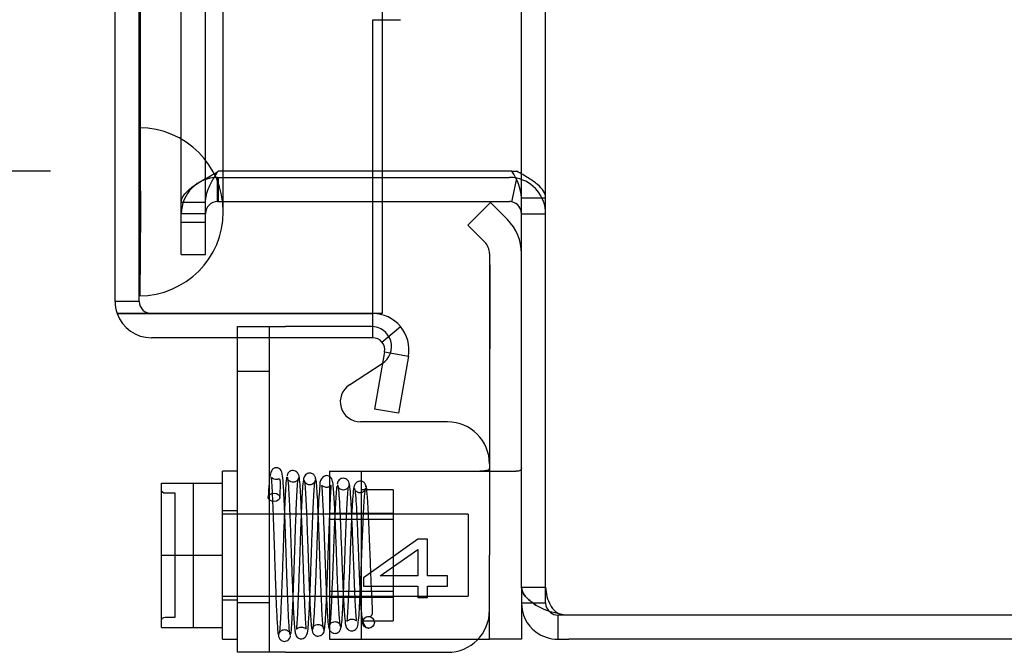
# Model space of a CAD drawing. Header units: inches. Extents: x 1 to 240, y -1 to 159.
# Tile 36 of 65: x 116.92 to 119.85, y 64.39 to 66.27. Entities that reach past the tile are written whole.
import ezdxf
from ezdxf.enums import TextEntityAlignment as Align
from ezdxf.lldxf.tags import DXFTag

# ---------------------------------------------------------------- set-up
doc = ezdxf.new("R2010")
doc.units = ezdxf.units.IN
doc.header["$MEASUREMENT"] = 0
for name, color, linetype in [('COM42667', 7, 'Continuous'), ('COM42780', 7, 'Continuous'), ('COM48603', 7, 'Continuous'), ('COM70220', 7, 'Continuous'), ('COM70726-4', 7, 'Continuous'), ('Default', 7, 'Continuous'), ('SCC19011', 7, 'Continuous'), ('SPR20265', 7, 'Continuous'), ('WAF25035', 7, 'Continuous')]:
    doc.layers.add(name, color=color, linetype=linetype)
doc.styles.add('SEACAD_Times_New_Roman', font='times.ttf')
tags = doc.linetypes.add('HIDDEN2', pattern=[0.1875, 0.125, -0.0625]).pattern_tags.tags
tags[6:7] = [DXFTag(74, 4), DXFTag(75, 0), DXFTag(340, '0'), DXFTag(46, 0.0), DXFTag(50, 0.0), DXFTag(44, 0.0), DXFTag(45, 0.0)]
tags[4:5] = [DXFTag(74, 4), DXFTag(75, 0), DXFTag(340, '0'), DXFTag(46, 0.0), DXFTag(50, 0.0), DXFTag(44, 0.0), DXFTag(45, 0.0)]
doc.dimstyles.new('HAMMOND_(STH_-_240x160)', dxfattribs={"dimtxt": 1, "dimasz": 1.25, "dimexe": 0.5, "dimexo": 0.5, "dimgap": 0.25, "dimtad": 0, "dimtih": 1, "dimtoh": 1, "dimlfac": 0.125, "dimzin": 0, "dimdsep": 46, "dimtxsty": 'SEACAD_Times_New_Roman', "dimblk1": '_SE_FILLED', "dimblk2": '_SE_FILLED', "dimsah": 1, "dimcen": 0.5, "dimadec": 0, "dimazin": 0, "dimtfac": 0.8, "dimtofl": 0, "dimtmove": 0, "dimatfit": 3, "dimfxl": 1, "dimtolj": 1, "dimtzin": 0, "dimarcsym": 0})

# ---------------------------------------------------------------- blocks, each defined once
blk = doc.blocks.new('SE9')
at = {"layer": 'COM42667', "color": 7, "linetype": 'HIDDEN2'}
for p, q in [((117.5684, 65.3256), (117.5684, 65.3591)), ((117.5684, 65.3591), (117.7114, 65.3591)), ((117.6634, 64.3891), (117.6634, 65.3591)), ((117.9669, 65.3591), (117.7114, 65.3591)), ((117.6634, 65.2251), (117.5684, 65.2251)), ((118.1058, 64.7258), (117.9439, 64.6107)), ((118.1341, 64.7258), (118.1058, 64.7258)), ((118.1341, 64.6166), (118.1341, 64.7258)), ((117.9932, 64.6166), (118.1058, 64.6956)), ((118.1058, 64.6956), (118.1058, 64.6166)), ((117.9439, 64.6107), (117.9439, 64.5859)), ((118.1058, 64.6166), (117.9932, 64.6166)), ((118.1939, 64.6166), (118.1341, 64.6166)), ((118.1939, 64.5859), (118.1939, 64.6166)), ((117.9439, 64.5859), (118.1058, 64.5859)), ((118.1058, 64.5859), (118.1058, 64.5523)), ((118.1341, 64.5523), (118.1341, 64.5859)), ((118.1341, 64.5859), (118.1939, 64.5859)), ((118.1058, 64.5523), (118.1341, 64.5523)), ((117.5684, 64.5376), (117.6634, 64.5376))]:
    blk.add_line(p, q, dxfattribs=at)
at = {"layer": 'COM42667', "color": 7, "linetype": 'Continuous'}
for p, q in [((117.5684, 64.3891), (117.5684, 65.3256)), ((117.9019, 65.1857), (117.9995, 65.2487)), ((118.1939, 65.0753), (117.9344, 65.0753)), ((117.7114, 64.3891), (117.5684, 64.3891)), ((117.7114, 64.3891), (118.1939, 64.3891))]:
    blk.add_line(p, q, dxfattribs=at)
at = {"layer": 'COM42667', "color": 7, "linetype": 'HIDDEN2'}
blk.add_arc((117.9669, 65.2991), 0.06, 302.8455, 90, dxfattribs=at)
at = {"layer": 'COM42667', "color": 7, "linetype": 'Continuous'}
for centre, radius, start, end in [((117.9344, 65.1353), 0.06, 122.8455, 270), ((118.1939, 64.9503), 0.125, 0, 90), ((118.1939, 64.5141), 0.125, 270, 0)]:
    blk.add_arc(centre, radius, start, end, dxfattribs=at)
at = {"layer": 'COM42780', "color": 7, "linetype": 'Continuous'}
for p, q in [((118.3217, 65.7279), (118.2545, 65.6607)), ((118.3217, 65.7279), (118.3721, 65.6775)), ((118.2545, 65.6607), (118.3049, 65.6103)), ((118.3189, 65.5764), (118.3189, 64.6781)), ((118.3189, 64.4281), (118.3189, 64.6781)), ((118.4139, 64.5361), (118.4139, 64.4281)), ((118.2846, 64.4281), (118.3189, 64.4281)), ((118.4139, 64.4281), (118.3189, 64.4281))]:
    blk.add_line(p, q, dxfattribs=at)
at = {"layer": 'COM42780', "color": 7, "linetype": 'HIDDEN2'}
for p, q in [((118.3199, 65.5429), (118.3189, 65.5429)), ((118.3199, 65.5429), (118.3199, 65.483)), ((118.3199, 65.483), (118.3189, 65.483)), ((118.3199, 65.483), (118.3199, 65.4547)), ((118.3199, 65.4547), (118.3189, 65.4547)), ((118.3199, 65.4547), (118.3199, 65.2929)), ((118.3199, 65.3421), (118.3189, 65.3421)), ((118.3199, 65.2929), (118.3189, 65.2929)), ((117.8419, 64.9281), (117.8419, 64.4281)), ((117.8419, 64.9281), (117.9283, 64.9281)), ((117.9283, 64.9281), (117.9824, 64.9284)), ((117.9283, 64.9281), (118.3985, 64.9281)), ((117.9369, 64.9281), (117.9369, 64.4281)), ((118.0319, 64.8731), (117.9369, 64.8731)), ((118.0319, 64.8731), (118.0319, 64.4831)), ((117.8419, 64.8031), (118.0319, 64.8031)), ((118.0319, 64.7846), (117.8419, 64.7846)), ((117.8419, 64.5716), (118.0319, 64.5716)), ((117.8419, 64.5531), (118.0319, 64.5531)), ((117.9369, 64.4831), (118.0319, 64.4831)), ((117.8419, 64.4281), (117.9824, 64.4281)), ((117.9824, 64.4281), (118.2718, 64.4281)), ((118.2718, 64.4281), (118.2846, 64.4281))]:
    blk.add_line(p, q, dxfattribs=at)
at = {"layer": 'COM42780', "color": 7, "linetype": 'Continuous'}
for radius in [0.143, 0.048]:
    blk.add_arc((118.2709, 65.5764), radius, 0, 45, dxfattribs=at)
at = {"layer": 'COM42780', "color": 7, "linetype": 'HIDDEN2'}
blk.add_ellipse((117.3137, 65.1781), major_axis=(14.3225, 0), ratio=0.017455, start_param=-1.524085, end_param=-1.503851, dxfattribs=at)
for points, knots in [([(118.2718, 64.9286), (118.2781, 64.9287), (118.2843, 64.9287), (118.2958, 64.9292), (118.301, 64.9295), (118.3097, 64.9306), (118.3132, 64.9314), (118.3177, 64.9336), (118.3189, 64.935), (118.3189, 64.9366)], [0, 0, 0, 0, 0.25, 0.25, 0.5, 0.5, 0.75, 0.75, 1, 1, 1, 1]), ([(118.4139, 64.9366), (118.4139, 64.9337), (118.4127, 64.9315), (118.4075, 64.9287), (118.4036, 64.9281), (118.3985, 64.9281)], [0, 0, 0, 0, 0.5, 0.5, 1, 1, 1, 1])]:
    blk.add_open_spline(points, degree=3, knots=knots, dxfattribs=at)
at = {"layer": 'COM48603', "color": 7, "linetype": 'HIDDEN2'}
for p, q in [((117.9989, 99.035), (117.9989, 65.8212)), ((117.2759, 65.4336), (117.2759, 65.8331)), ((117.9989, 65.8031), (117.9989, 65.7311)), ((117.2759, 65.4336), (117.2039, 65.4336))]:
    blk.add_line(p, q, dxfattribs=at)
at = {"layer": 'COM48603', "color": 7, "linetype": 'Continuous'}
for p, q in [((117.2039, 65.4336), (117.2039, 87.2264)), ((117.9709, 65.3977), (117.9709, 66.2727)), ((117.9709, 66.2727), (117.9985, 66.2727)), ((117.9985, 66.2727), (118.0537, 66.2727)), ((117.9989, 65.8212), (117.9989, 65.8031)), ((117.9989, 65.7311), (117.9989, 65.3977)), ((117.3119, 65.3977), (117.2101, 65.3977)), ((117.2101, 65.3976), (117.3119, 65.3976)), ((117.3119, 65.3977), (117.9709, 65.3977)), ((117.9709, 65.3976), (117.3119, 65.3976)), ((117.9989, 65.3977), (117.9709, 65.3977)), ((117.9709, 65.3256), (117.9709, 65.3976)), ((117.9985, 65.3127), (118.0537, 65.359)), ((117.9709, 65.3256), (117.3119, 65.3256)), ((118.0064, 65.2833), (117.9764, 65.1133)), ((118.0064, 65.2833), (118.0773, 65.2708)), ((118.0773, 65.2708), (118.0473, 65.1008)), ((118.0473, 65.1008), (117.9764, 65.1133))]:
    blk.add_line(p, q, dxfattribs=at)
for centre, radius, start, end in [((117.3119, 65.4336), 0.108, 180, 199.4712), ((117.3119, 65.4336), 0.108, 199.4712, 270), ((117.9709, 65.2896), 0.108, 40, 90), ((117.9709, 65.2896), 0.108, 350.0001, 39.9999), ((117.9709, 65.2896), 0.036, 40, 90), ((117.9709, 65.2896), 0.036, 350, 40)]:
    blk.add_arc(centre, radius, start, end, dxfattribs=at)
at = {"layer": 'COM48603', "color": 7, "linetype": 'HIDDEN2'}
blk.add_arc((117.3119, 65.4336), 0.036, 180, 270, dxfattribs=at)
at = {"layer": 'COM48603', "color": 7, "linetype": 'Continuous'}
blk.add_ellipse((117.3119, 65.4336), major_axis=(0.108, 0), ratio=0.997813, start_param=3.141593, end_param=3.48143, dxfattribs=at)
at = {"layer": 'COM48603', "color": 7, "linetype": 'HIDDEN2'}
blk.add_ellipse((117.3119, 65.4336), major_axis=(0.036, 0), ratio=0.997813, start_param=3.141593, end_param=4.712389, dxfattribs=at)
at = {"layer": 'COM70220', "color": 7, "linetype": 'HIDDEN2'}
for p, q in [((117.2759, 65.9506), (117.2759, 98.9056)), ((117.2769, 65.9506), (117.2769, 98.9056)), ((117.2779, 65.9506), (117.2779, 98.9056)), ((117.2799, 65.9506), (117.2799, 98.9056)), ((117.5259, 65.9506), (117.5259, 98.9056)), ((117.2759, 65.8331), (117.2759, 65.9506)), ((117.2769, 65.4516), (117.2769, 65.9506)), ((117.2769, 65.9496), (117.2779, 65.9496)), ((117.2779, 65.4516), (117.2779, 65.9506)), ((117.2779, 65.9496), (117.2799, 65.7006)), ((117.2799, 65.7006), (117.2799, 65.9506)), ((117.5259, 65.7006), (117.5259, 65.9506)), ((117.2799, 65.7006), (117.2779, 65.4516)), ((117.2779, 65.4516), (117.2769, 65.4516))]:
    blk.add_line(p, q, dxfattribs=at)
for start, end in [(0, 90), (270, 360)]:
    blk.add_arc((117.2759, 65.7006), 0.25, start, end, dxfattribs=at)
at = {"layer": 'COM70726-4', "color": 7, "linetype": 'HIDDEN2'}
for p, q in [((118.4859, 64.5831), (118.4859, 100.2731)), ((117.4009, 65.7148), (117.4009, 99.1413)), ((117.4729, 65.7148), (117.4729, 99.1413)), ((117.5109, 65.8212), (117.5089, 65.8192)), ((117.5089, 65.8031), (117.5109, 65.8031)), ((117.5089, 65.7311), (117.5089, 65.8031)), ((117.9709, 65.8212), (117.5109, 65.8212)), ((117.5109, 65.8031), (117.5109, 65.7311)), ((117.5109, 65.8031), (117.9709, 65.8031)), ((118.3853, 65.8212), (118.4001, 65.8212)), ((118.3989, 65.7951), (118.4001, 65.8008)), ((118.4139, 65.7421), (118.4859, 65.7421)), ((117.4729, 65.7282), (117.4009, 65.7282)), ((117.4009, 65.6698), (117.4009, 65.7148)), ((117.4729, 65.6698), (117.4729, 65.7148)), ((117.5089, 65.7311), (117.5109, 65.7311)), ((117.5109, 65.7311), (117.9709, 65.7311)), ((117.4729, 65.6951), (117.4009, 65.6951)), ((118.4139, 65.6951), (118.4859, 65.6951)), ((117.4009, 65.6499), (117.4009, 65.6698)), ((117.4009, 65.6698), (117.4729, 65.6698)), ((117.4729, 65.6499), (117.4729, 65.6698)), ((117.4009, 65.5731), (117.4009, 65.6499)), ((117.4729, 65.5731), (117.4729, 65.6499)), ((117.4009, 65.5731), (117.4729, 65.5731)), ((118.4139, 64.5831), (118.4859, 64.5831)), ((118.4859, 64.5361), (118.4859, 64.5831)), ((118.4481, 64.5361), (118.4859, 64.5361))]:
    blk.add_line(p, q, dxfattribs=at)
at = {"layer": 'COM70726-4', "color": 7, "linetype": 'Continuous'}
for p, q in [((118.4139, 64.5831), (118.4139, 66.9191)), ((118.3779, 65.8212), (117.9709, 65.8212)), ((117.9709, 65.8031), (118.3779, 65.8031)), ((118.3853, 65.8212), (118.3779, 65.8212)), ((118.3853, 65.7303), (118.3989, 65.7951)), ((117.9709, 65.7311), (118.3779, 65.7311)), ((118.4139, 64.5831), (118.4139, 64.5361)), ((118.4139, 64.5361), (118.4481, 64.5361)), ((118.5219, 64.5001), (118.5219, 64.4281)), ((118.5552, 64.5001), (118.5219, 64.5001)), ((118.5552, 64.5002), (128.3059, 64.5002)), ((128.3059, 64.5001), (118.5552, 64.5001)), ((118.5219, 64.4281), (118.5552, 64.4281)), ((128.3059, 64.4281), (118.5552, 64.4281))]:
    blk.add_line(p, q, dxfattribs=at)
at = {"layer": 'COM70726-4', "color": 7, "linetype": 'HIDDEN2'}
for centre, radius, start, end in [((117.5089, 65.6951), 0.108, 90, 180), ((118.3779, 65.6951), 0.108, 0, 78.1804), ((117.5089, 65.6951), 0.036, 90, 180), ((118.6052, 64.5863), 0.1193, 181.5142, 208.4277), ((118.5219, 64.5361), 0.036, 180, 233.0094), ((118.5492, 64.5527), 0.0541, 205.3564, 239.7725)]:
    blk.add_arc(centre, radius, start, end, dxfattribs=at)
at = {"layer": 'COM70726-4', "color": 7, "linetype": 'Continuous'}
for centre, radius, start, end in [((118.3779, 65.6951), 0.108, 78.1804, 90), ((118.2632, 65.7323), 0.1511, 3.7357, 36.0605), ((118.3779, 65.6951), 0.036, 78.1804, 90), ((118.3779, 65.6951), 0.036, 0, 78.1804), ((118.5219, 64.5361), 0.108, 180, 233.0094), ((118.5489, 64.6816), 0.1777, 238.8374, 261.2659), ((118.5219, 64.5361), 0.036, 233.0094, 270), ((118.5552, 64.6002), 0.1, 250.5543, 270), ((118.5219, 64.5361), 0.108, 233.0094, 270)]:
    blk.add_arc(centre, radius, start, end, dxfattribs=at)
at = {"layer": 'COM70726-4', "color": 7, "linetype": 'HIDDEN2'}
for points, knots in [([(117.4009, 65.7282), (117.4009, 65.7358), (117.4037, 65.7434), (117.4146, 65.7585), (117.4226, 65.7661), (117.4426, 65.7813), (117.4545, 65.7889), (117.4807, 65.8041), (117.4948, 65.8117), (117.5089, 65.8192)], [0, 0, 0, 0, 0.25, 0.25, 0.5, 0.5, 0.75, 0.75, 1, 1, 1, 1]), ([(117.4729, 65.7282), (117.4729, 65.7434), (117.4768, 65.7585), (117.4901, 65.7889), (117.4995, 65.8041), (117.5089, 65.8192)], [0, 0, 0, 0, 0.5, 0.5, 1, 1, 1, 1]), ([(118.4859, 65.7421), (118.4859, 65.7487), (118.4838, 65.7553), (118.4756, 65.7685), (118.4695, 65.7751), (118.454, 65.7882), (118.4446, 65.7948), (118.4237, 65.808), (118.4121, 65.8146), (118.4001, 65.8212)], [0, 0, 0, 0, 0.25, 0.25, 0.5, 0.5, 0.75, 0.75, 1, 1, 1, 1]), ([(118.4139, 64.5831), (118.4139, 64.5742), (118.4179, 64.5652), (118.4327, 64.5474), (118.4436, 64.5384), (118.457, 64.5295)], [0, 0, 0, 0, 0.5, 0.5, 1, 1, 1, 1])]:
    blk.add_open_spline(points, degree=3, knots=knots, dxfattribs=at)
at = {"layer": 'COM70726-4', "color": 7, "linetype": 'Continuous'}
blk.add_open_spline([(118.457, 64.5295), (118.4436, 64.5384), (118.4327, 64.5474), (118.4179, 64.5652), (118.4139, 64.5742), (118.4139, 64.5831)], degree=3, knots=[0, 0, 0, 0, 0.5, 0.5, 1, 1, 1, 1], dxfattribs=at)
at = {"layer": 'SCC19011', "color": 7, "linetype": 'Continuous'}
for p, q in [((117.3424, 64.8931), (117.5234, 64.8931)), ((117.3424, 64.6781), (117.3424, 64.8931)), ((117.3424, 64.6781), (117.5234, 64.6781)), ((117.3424, 64.4631), (117.3424, 64.6781)), ((117.3424, 64.4631), (117.5234, 64.4631))]:
    blk.add_line(p, q, dxfattribs=at)
at = {"layer": 'SCC19011', "color": 7, "linetype": 'HIDDEN2'}
for p, q in [((117.4374, 64.4631), (117.4374, 64.8931)), ((117.3824, 64.8625), (117.3524, 64.8625)), ((117.3824, 64.4937), (117.3824, 64.8625)), ((118.2554, 64.8001), (117.5234, 64.8001)), ((118.2554, 64.8001), (118.2554, 64.5561)), ((117.5234, 64.5561), (118.2554, 64.5561)), ((117.3524, 64.4937), (117.3824, 64.4937))]:
    blk.add_line(p, q, dxfattribs=at)
for points in [[(117.3524, 64.8625), (117.3498, 64.8625), (117.3472, 64.8636), (117.3435, 64.8674), (117.3424, 64.87), (117.3424, 64.8726)], [(117.3424, 64.4835), (117.3424, 64.4862), (117.3435, 64.4888), (117.3472, 64.4926), (117.3498, 64.4937), (117.3524, 64.4937)]]:
    blk.add_open_spline(points, degree=3, knots=[0, 0, 0, 0, 0.5, 0.5, 1, 1, 1, 1], dxfattribs=at)
at = {"layer": 'SPR20265', "color": 7, "linetype": 'HIDDEN2'}
blk.add_circle((117.9584, 64.4781), 0.0175, dxfattribs=at)
blk.add_ellipse((117.6772, 64.8506), major_axis=(-0.0175, 0), ratio=0.707107, dxfattribs=at)
for points, knots in [([(117.7254, 64.4409), (117.7247, 64.4431), (117.7236, 64.4473), (117.7218, 64.4686), (117.7202, 64.4964), (117.7184, 64.5372), (117.7163, 64.5914), (117.7143, 64.6518), (117.7127, 64.7011), (117.7112, 64.7454), (117.7096, 64.7916), (117.7076, 64.8411), (117.7051, 64.8855), (117.7035, 64.9129), (117.6995, 64.927), (117.6987, 64.9314), (117.6923, 64.9364), (117.6877, 64.9383), (117.6831, 64.9388), (117.6787, 64.938), (117.6742, 64.9358), (117.6692, 64.9299), (117.665, 64.9165), (117.6619, 64.8915), (117.6605, 64.8671), (117.6597, 64.851)], [0, 0, 0, 0, 0.05891, 0.1138, 0.164652, 0.211412, 0.292299, 0.35675, 0.404517, 0.446565, 0.497964, 0.558968, 0.629733, 0.699985, 0.748623, 0.77482, 0.780725, 0.78766, 0.796339, 0.802027, 0.810821, 0.83848, 0.879489, 0.933452, 1, 1, 1, 1]), ([(117.7524, 64.9093), (117.7519, 64.9129), (117.751, 64.9187), (117.7452, 64.9265), (117.7379, 64.9302), (117.731, 64.9307), (117.7253, 64.9288), (117.7216, 64.926), (117.7194, 64.9236), (117.7178, 64.921), (117.7167, 64.9183), (117.7162, 64.9156), (117.7161, 64.914), (117.7161, 64.9131)], [0, 0, 0, 0, 0.188415, 0.363228, 0.51473, 0.638547, 0.747394, 0.797104, 0.843325, 0.886161, 0.926011, 0.96361, 1, 1, 1, 1]), ([(117.8008, 64.9053), (117.8008, 64.9068), (117.8006, 64.9093), (117.7991, 64.9133), (117.7967, 64.9167), (117.7937, 64.9195), (117.7902, 64.9214), (117.7854, 64.9228), (117.7795, 64.9226), (117.773, 64.9197), (117.7681, 64.9146), (117.7652, 64.9083), (117.7648, 64.9045), (117.7646, 64.9023)], [0, 0, 0, 0, 0.057064, 0.117028, 0.178564, 0.240253, 0.300887, 0.359706, 0.473677, 0.597633, 0.728878, 0.863282, 1, 1, 1, 1]), ([(117.6947, 64.8502), (117.6954, 64.8645), (117.6963, 64.8856), (117.6964, 64.9014), (117.6942, 64.9054), (117.6907, 64.9047), (117.6853, 64.9034), (117.6788, 64.9037), (117.6745, 64.906), (117.6724, 64.9075), (117.6696, 64.91), (117.6691, 64.9103), (117.6694, 64.9006), (117.6713, 64.8728), (117.6731, 64.8295), (117.6749, 64.7825), (117.6764, 64.7383), (117.6779, 64.6949), (117.6795, 64.6459), (117.6815, 64.5857), (117.6835, 64.5325), (117.6854, 64.4926), (117.687, 64.4655), (117.6887, 64.4447), (117.6898, 64.4404), (117.6905, 64.4381)], [0, 0, 0, 0, 0.068787, 0.122121, 0.160552, 0.184947, 0.192272, 0.205138, 0.211393, 0.214193, 0.218068, 0.246717, 0.298062, 0.369901, 0.438402, 0.497748, 0.547729, 0.588984, 0.638959, 0.705037, 0.787085, 0.834292, 0.885526, 0.94076, 1, 1, 1, 1]), ([(117.7144, 64.9103), (117.7136, 64.9058), (117.7121, 64.8898), (117.71, 64.8527), (117.7081, 64.8102), (117.7065, 64.768), (117.7052, 64.7296), (117.7041, 64.6972), (117.7032, 64.6702), (117.7023, 64.6442), (117.7013, 64.6148), (117.7001, 64.58), (117.6986, 64.5416), (117.6969, 64.5028), (117.695, 64.4683), (117.6936, 64.4526), (117.6929, 64.4479)], [0.0973841, 0.0973841, 0.0973841, 0.0973841, 0.185449, 0.2641987, 0.3336814, 0.3938522, 0.4447346, 0.486325, 0.5186306, 0.547929, 0.5858766, 0.6327184, 0.688461, 0.7530945, 0.8265759, 0.9088675, 0.9088675, 0.9088675, 0.9088675]), ([(117.7169, 64.9105), (117.7174, 64.908), (117.7183, 64.9035), (117.7201, 64.8827), (117.7221, 64.8468), (117.7244, 64.7935), (117.7263, 64.741), (117.7279, 64.6949), (117.7291, 64.6572), (117.7303, 64.6249), (117.7314, 64.5935), (117.7327, 64.5601), (117.7341, 64.5255), (117.7358, 64.4927), (117.7377, 64.4668), (117.7393, 64.4503), (117.742, 64.4408), (117.7435, 64.4364), (117.7511, 64.43), (117.7591, 64.4287), (117.767, 64.4315), (117.7775, 64.4419), (117.7779, 64.457), (117.7811, 64.488), (117.7828, 64.5284), (117.7846, 64.5708), (117.7861, 64.6124), (117.7879, 64.6633), (117.7899, 64.7213), (117.7922, 64.7828), (117.7946, 64.8401), (117.7973, 64.8875), (117.7991, 64.8976), (117.8001, 64.903)], [0, 0, 0, 0, 0.030545, 0.059424, 0.112011, 0.157961, 0.1973, 0.229989, 0.256033, 0.276614, 0.299171, 0.325011, 0.354154, 0.38665, 0.422106, 0.45247, 0.474756, 0.488971, 0.496614, 0.509158, 0.518183, 0.527612, 0.567296, 0.611011, 0.658439, 0.68542, 0.716957, 0.753026, 0.793608, 0.838639, 0.888079, 0.941898, 1, 1, 1, 1]), ([(117.7511, 64.9131), (117.751, 64.9117), (117.7508, 64.9092), (117.7494, 64.9052), (117.7471, 64.9017), (117.7441, 64.8989), (117.7407, 64.8969), (117.7361, 64.8954), (117.7303, 64.8953), (117.7242, 64.8976), (117.7196, 64.9016), (117.7174, 64.9063), (117.7173, 64.9082), (117.7174, 64.9093)], [0, 0, 0, 0, 0.057828, 0.117981, 0.179096, 0.239678, 0.298465, 0.35472, 0.462169, 0.58034, 0.709431, 0.848684, 1, 1, 1, 1]), ([(117.7278, 64.4447), (117.7285, 64.4497), (117.7299, 64.466), (117.7319, 64.5014), (117.7336, 64.5408), (117.7351, 64.5796), (117.7363, 64.6147), (117.7373, 64.6442), (117.7382, 64.6701), (117.7391, 64.6972), (117.7402, 64.7295), (117.7415, 64.7676), (117.7431, 64.8092), (117.7449, 64.8509), (117.7469, 64.8867), (117.7484, 64.9019), (117.7491, 64.9059)], [0.0927332, 0.0927332, 0.0927332, 0.0927332, 0.1761712, 0.2504479, 0.3156064, 0.371681, 0.418724, 0.4567876, 0.486152, 0.5185085, 0.5601176, 0.6109353, 0.6708861, 0.7398977, 0.8178183, 0.9045709, 0.9045709, 0.9045709, 0.9045709]), ([(117.7652, 64.9057), (117.7642, 64.9001), (117.7624, 64.8899), (117.7598, 64.8451), (117.7576, 64.7941), (117.7553, 64.7316), (117.753, 64.6647), (117.7504, 64.5921), (117.7483, 64.5381), (117.7465, 64.4978), (117.7451, 64.4738), (117.7439, 64.461), (117.7447, 64.4578), (117.745, 64.4586), (117.7527, 64.4643), (117.7613, 64.4649), (117.7684, 64.462), (117.7727, 64.4583), (117.7729, 64.4593), (117.7722, 64.4696), (117.7707, 64.4935), (117.7682, 64.5447), (117.7659, 64.6071), (117.7637, 64.6712), (117.7617, 64.7293), (117.7595, 64.7903), (117.7571, 64.8477), (117.7545, 64.895), (117.7528, 64.9066), (117.7518, 64.9129)], [0, 0, 0, 0, 0.058649, 0.11084, 0.15651, 0.195647, 0.25403, 0.297266, 0.352959, 0.386003, 0.421835, 0.451903, 0.473301, 0.486305, 0.493758, 0.506019, 0.514004, 0.522364, 0.540829, 0.561355, 0.605248, 0.65302, 0.713269, 0.750033, 0.791175, 0.836733, 0.88669, 0.941113, 1, 1, 1, 1]), ([(117.7996, 64.9023), (117.7994, 64.9), (117.799, 64.8962), (117.7937, 64.8901), (117.7868, 64.8875), (117.7801, 64.8875), (117.7738, 64.89), (117.7691, 64.8945), (117.7668, 64.8992), (117.766, 64.9029), (117.7659, 64.9044), (117.7658, 64.9053)], [0, 0, 0, 0, 0.185334, 0.353361, 0.498143, 0.618697, 0.730532, 0.833218, 0.922973, 0.962918, 1, 1, 1, 1]), ([(117.7661, 64.902), (117.7667, 64.9019), (117.7679, 64.8998), (117.77, 64.8777), (117.772, 64.8425), (117.7738, 64.8023), (117.7754, 64.762), (117.777, 64.7176), (117.7784, 64.6788), (117.7796, 64.6439), (117.7806, 64.6163), (117.7819, 64.5834), (117.7834, 64.5471), (117.7851, 64.5101), (117.787, 64.4776), (117.7892, 64.4559), (117.7905, 64.4534), (117.7912, 64.453)], [0.0263099, 0.0263099, 0.0263099, 0.0263099, 0.0964276, 0.1838194, 0.2622112, 0.3315153, 0.3917028, 0.44276, 0.5172761, 0.5463373, 0.5840062, 0.6307122, 0.6864836, 0.7512982, 0.8251368, 0.9080449, 0.982767, 0.982767, 0.982767, 0.982767]), ([(117.8748, 64.4657), (117.8738, 64.4718), (117.872, 64.4831), (117.8694, 64.5285), (117.8672, 64.579), (117.8652, 64.6288), (117.8637, 64.6719), (117.8624, 64.707), (117.8613, 64.7373), (117.8596, 64.7794), (117.8578, 64.8225), (117.8556, 64.8604), (117.8538, 64.8828), (117.852, 64.8968), (117.8494, 64.9047), (117.8471, 64.9094), (117.8384, 64.9154), (117.8274, 64.9155), (117.8131, 64.9013), (117.8138, 64.8849), (117.8103, 64.853), (117.8087, 64.8136), (117.8069, 64.7719), (117.8054, 64.7311), (117.8036, 64.6821), (117.8016, 64.6266), (117.7994, 64.5685), (117.797, 64.5143), (117.7943, 64.4709), (117.7926, 64.4616), (117.7916, 64.4567)], [0, 0, 0, 0, 0.058551, 0.110617, 0.156075, 0.194856, 0.226906, 0.252149, 0.272601, 0.295535, 0.350757, 0.38334, 0.417941, 0.446317, 0.467012, 0.480008, 0.488606, 0.503752, 0.523164, 0.563327, 0.607089, 0.654564, 0.682046, 0.714028, 0.750484, 0.791426, 0.836868, 0.886766, 0.941154, 1, 1, 1, 1]), ([(117.8257, 64.4578), (117.8251, 64.458), (117.8239, 64.4601), (117.8219, 64.4803), (117.82, 64.5117), (117.8183, 64.548), (117.8169, 64.5838), (117.8156, 64.6164), (117.8146, 64.644), (117.8134, 64.6789), (117.812, 64.7176), (117.8104, 64.7624), (117.8088, 64.8031), (117.807, 64.8441), (117.8049, 64.8805), (117.8027, 64.9042), (117.8013, 64.9067), (117.8006, 64.9069)], [0.0214611, 0.0214611, 0.0214611, 0.0214611, 0.0900895, 0.1717016, 0.2446764, 0.3089463, 0.3644025, 0.4109426, 0.4485319, 0.4775571, 0.5520907, 0.6032729, 0.6637477, 0.733584, 0.8128626, 0.90161, 0.9779358, 0.9779358, 0.9779358, 0.9779358]), ([(117.9019, 64.8882), (117.9014, 64.8915), (117.9005, 64.8969), (117.8947, 64.904), (117.8874, 64.9073), (117.8804, 64.9075), (117.8739, 64.9051), (117.869, 64.9006), (117.8661, 64.895), (117.8657, 64.8915), (117.8655, 64.8896)], [0, 0, 0, 0, 0.159811, 0.317961, 0.462729, 0.589122, 0.709493, 0.821101, 0.918775, 1, 1, 1, 1]), ([(117.9146, 64.8803), (117.9136, 64.8734), (117.9118, 64.8611), (117.9092, 64.8168), (117.907, 64.7685), (117.9047, 64.7108), (117.9024, 64.6507), (117.8999, 64.5882), (117.8979, 64.5439), (117.8962, 64.512), (117.8949, 64.4932), (117.894, 64.4835), (117.8945, 64.4812), (117.8955, 64.4827), (117.9037, 64.4882), (117.9144, 64.4886), (117.923, 64.4823), (117.9226, 64.4851), (117.9217, 64.4975), (117.92, 64.5222), (117.9176, 64.5715), (117.9153, 64.6295), (117.9131, 64.6877), (117.9111, 64.7395), (117.9089, 64.7929), (117.9065, 64.8419), (117.9039, 64.8802), (117.9022, 64.8875), (117.9011, 64.8913)], [0, 0, 0, 0, 0.05868, 0.11089, 0.156574, 0.195712, 0.254059, 0.296672, 0.349407, 0.380032, 0.412836, 0.440384, 0.460345, 0.47302, 0.481805, 0.498686, 0.51973, 0.539775, 0.560333, 0.604276, 0.652105, 0.712459, 0.749291, 0.790516, 0.836181, 0.886278, 0.940878, 1, 1, 1, 1]), ([(117.9505, 64.8816), (117.9505, 64.8825), (117.9505, 64.884), (117.9499, 64.8868), (117.9489, 64.8895), (117.9473, 64.8922), (117.9451, 64.8946), (117.9424, 64.8966), (117.9393, 64.898), (117.9346, 64.899), (117.9286, 64.8984), (117.9213, 64.8944), (117.9154, 64.8861), (117.9144, 64.8799), (117.914, 64.8761)], [0, 0, 0, 0, 0.03766, 0.074985, 0.113343, 0.153894, 0.197472, 0.244568, 0.295414, 0.35009, 0.473116, 0.626338, 0.805115, 1, 1, 1, 1]), ([(117.8265, 64.4539), (117.8275, 64.4589), (117.8292, 64.4683), (117.8317, 64.5094), (117.8339, 64.5576), (117.8363, 64.617), (117.8385, 64.6812), (117.8411, 64.7506), (117.8431, 64.8028), (117.845, 64.8424), (117.8464, 64.8674), (117.8475, 64.8821), (117.8476, 64.8868), (117.8466, 64.8862), (117.8444, 64.884), (117.8396, 64.8808), (117.8335, 64.8795), (117.8259, 64.8811), (117.8216, 64.884), (117.818, 64.8875), (117.8197, 64.8803), (117.8207, 64.8587), (117.8233, 64.8121), (117.8256, 64.7548), (117.8278, 64.695), (117.8298, 64.6402), (117.832, 64.582), (117.8344, 64.5272), (117.8371, 64.4808), (117.8389, 64.4693), (117.8399, 64.4631)], [0, 0, 0, 0, 0.059304, 0.11203, 0.158196, 0.197875, 0.257569, 0.300622, 0.355537, 0.388247, 0.424232, 0.456235, 0.479371, 0.493936, 0.498247, 0.501506, 0.512138, 0.519655, 0.527677, 0.536196, 0.565642, 0.60932, 0.656908, 0.71618, 0.752543, 0.793314, 0.838453, 0.887955, 0.941821, 1, 1, 1, 1]), ([(117.8639, 64.8841), (117.8632, 64.8793), (117.8617, 64.8641), (117.8598, 64.8318), (117.8576, 64.7871), (117.8556, 64.7356), (117.8534, 64.6783), (117.8512, 64.6189), (117.849, 64.5628), (117.8468, 64.5171), (117.8448, 64.4856), (117.8433, 64.4724), (117.8426, 64.4691)], [0.0920725, 0.0920725, 0.0920725, 0.0920725, 0.1751058, 0.2490648, 0.3139906, 0.4162972, 0.4830411, 0.5577137, 0.668638, 0.7379899, 0.8163887, 0.9037215, 0.9037215, 0.9037215, 0.9037215]), ([(117.8663, 64.888), (117.8673, 64.8844), (117.869, 64.8773), (117.8716, 64.84), (117.8738, 64.795), (117.8761, 64.7393), (117.8784, 64.6783), (117.881, 64.6105), (117.8833, 64.5571), (117.8856, 64.5156), (117.8879, 64.4837), (117.8901, 64.4673), (117.8939, 64.4599), (117.8971, 64.4568), (117.9019, 64.4536), (117.9078, 64.4524), (117.9151, 64.4538), (117.9263, 64.4614), (117.9268, 64.4728), (117.9306, 64.4977), (117.9326, 64.5401), (117.9351, 64.5926), (117.9373, 64.6487), (117.9393, 64.701), (117.9415, 64.7576), (117.944, 64.8119), (117.9467, 64.8587), (117.9485, 64.8711), (117.9495, 64.8778)], [0, 0, 0, 0, 0.059106, 0.111633, 0.157536, 0.19683, 0.255211, 0.29893, 0.356657, 0.391511, 0.429813, 0.485768, 0.500306, 0.504332, 0.507499, 0.516944, 0.523303, 0.530501, 0.567714, 0.611589, 0.659036, 0.717146, 0.753156, 0.793696, 0.838695, 0.888114, 0.941912, 1, 1, 1, 1]), ([(117.9005, 64.8896), (117.9005, 64.8881), (117.9003, 64.8857), (117.8989, 64.8818), (117.8967, 64.8783), (117.8928, 64.8747), (117.8871, 64.8722), (117.8803, 64.8722), (117.8741, 64.8745), (117.8695, 64.8788), (117.867, 64.8839), (117.8669, 64.8866), (117.8669, 64.8882)], [0, 0, 0, 0, 0.067072, 0.136537, 0.206748, 0.275983, 0.405419, 0.522779, 0.643733, 0.765986, 0.885184, 1, 1, 1, 1]), ([(117.8772, 64.4638), (117.878, 64.4676), (117.8795, 64.4819), (117.8816, 64.5149), (117.884, 64.5618), (117.8862, 64.6186), (117.8884, 64.6782), (117.8906, 64.7354), (117.8926, 64.7865), (117.8947, 64.8304), (117.8966, 64.8618), (117.898, 64.8763), (117.8987, 64.8808)], [0.0987599, 0.0987599, 0.0987599, 0.0987599, 0.1877617, 0.2672063, 0.3371398, 0.448409, 0.522966, 0.5894481, 0.6910607, 0.7553201, 0.8282896, 0.909904, 0.909904, 0.909904, 0.909904]), ([(117.949, 64.8761), (117.9491, 64.8752), (117.9491, 64.8739), (117.9469, 64.8697), (117.9425, 64.8659), (117.9364, 64.8637), (117.9306, 64.8639), (117.926, 64.8654), (117.9226, 64.8674), (117.9195, 64.8702), (117.9172, 64.8737), (117.9158, 64.8777), (117.9156, 64.8802), (117.9155, 64.8816)], [0, 0, 0, 0, 0.162855, 0.308329, 0.439048, 0.555518, 0.659163, 0.712922, 0.769029, 0.82693, 0.885551, 0.943608, 1, 1, 1, 1]), ([(117.9164, 64.8766), (117.9169, 64.877), (117.9182, 64.8754), (117.9204, 64.8525), (117.9227, 64.8135), (117.9247, 64.7697), (117.9264, 64.7284), (117.9278, 64.6935), (117.929, 64.6639), (117.9305, 64.6252), (117.9322, 64.5847), (117.9342, 64.5454), (117.9365, 64.5087), (117.9398, 64.4802), (117.9504, 64.4623), (117.9571, 64.4612), (117.9609, 64.4608)], [0.0478319, 0.0478319, 0.0478319, 0.0478319, 0.1133768, 0.21476, 0.304024, 0.3809306, 0.4454032, 0.4973308, 0.5370482, 0.5764215, 0.6702144, 0.7250715, 0.7843316, 0.8966761, 0.9497319, 1, 1, 1, 1]), ([(117.9558, 64.4954), (117.9627, 64.4954), (117.9722, 64.4971), (117.9702, 64.5231), (117.9686, 64.556), (117.9665, 64.6011), (117.9644, 64.6526), (117.9623, 64.7074), (117.9602, 64.7579), (117.9579, 64.8098), (117.9552, 64.8551), (117.9526, 64.8828), (117.9509, 64.8851), (117.9501, 64.8848)], [0, 0, 0, 0, 0.125982, 0.2017463, 0.2682277, 0.3362296, 0.4377865, 0.5044681, 0.5817919, 0.6698196, 0.7687667, 0.878748, 0.9585267, 0.9585267, 0.9585267, 0.9585267]), ([(117.8406, 64.4627), (117.8407, 64.4636), (117.8408, 64.465), (117.8414, 64.4677), (117.8424, 64.4704), (117.844, 64.4731), (117.8462, 64.4755), (117.8497, 64.4783), (117.8551, 64.4805), (117.8618, 64.4806), (117.8686, 64.4781), (117.8738, 64.4723), (117.8742, 64.469), (117.8743, 64.4669)], [0, 0, 0, 0, 0.038509, 0.078114, 0.119898, 0.164481, 0.21204, 0.262415, 0.369764, 0.488173, 0.633368, 0.805352, 1, 1, 1, 1]), ([(117.6911, 64.4392), (117.6911, 64.4406), (117.6913, 64.4432), (117.6927, 64.4471), (117.695, 64.4506), (117.698, 64.4534), (117.7013, 64.4553), (117.7059, 64.4568), (117.7115, 64.4568), (117.7177, 64.4545), (117.7223, 64.4502), (117.7247, 64.4451), (117.7249, 64.4425), (117.7249, 64.441)], [0, 0, 0, 0, 0.063603, 0.12996, 0.197413, 0.264238, 0.328963, 0.390606, 0.506022, 0.626998, 0.751605, 0.876153, 1, 1, 1, 1]), ([(117.7908, 64.4547), (117.7909, 64.4532), (117.7911, 64.4507), (117.7926, 64.4467), (117.795, 64.4432), (117.7981, 64.4404), (117.8016, 64.4385), (117.8063, 64.4371), (117.8122, 64.4373), (117.8187, 64.4401), (117.8236, 64.4451), (117.8265, 64.4514), (117.8269, 64.4551), (117.8271, 64.4572)], [0, 0, 0, 0, 0.058448, 0.119991, 0.183216, 0.246619, 0.308903, 0.369213, 0.48528, 0.60971, 0.739485, 0.870031, 1, 1, 1, 1]), ([(117.7921, 64.4572), (117.7923, 64.4597), (117.7928, 64.4636), (117.798, 64.4697), (117.8049, 64.4724), (117.8116, 64.4724), (117.8179, 64.4699), (117.8226, 64.4655), (117.8253, 64.46), (117.8257, 64.4565), (117.8258, 64.4547)], [0, 0, 0, 0, 0.179106, 0.344045, 0.488033, 0.609539, 0.723855, 0.829732, 0.92237, 1, 1, 1, 1]), ([(117.8393, 64.4669), (117.8397, 64.4636), (117.8405, 64.4581), (117.8456, 64.4504), (117.8524, 64.4462), (117.8584, 64.4452), (117.863, 64.4459), (117.8662, 64.4471), (117.8691, 64.449), (117.8716, 64.4513), (117.8735, 64.454), (117.8748, 64.4569), (117.8756, 64.4599), (117.8756, 64.4617), (117.8756, 64.4627)], [0, 0, 0, 0, 0.179696, 0.347726, 0.496425, 0.619744, 0.675627, 0.729219, 0.780424, 0.829098, 0.875163, 0.918716, 0.960114, 1, 1, 1, 1]), ([(117.6899, 64.441), (117.6903, 64.4377), (117.6912, 64.4323), (117.697, 64.4251), (117.7042, 64.4218), (117.7112, 64.4215), (117.7178, 64.4239), (117.7227, 64.4283), (117.7256, 64.4338), (117.7259, 64.4373), (117.7261, 64.4392)], [0, 0, 0, 0, 0.167201, 0.329893, 0.476988, 0.603506, 0.721843, 0.829916, 0.923204, 1, 1, 1, 1])]:
    blk.add_open_spline(points, degree=3, knots=knots, dxfattribs=at)
for points in [[(117.7171, 64.9146), (117.7168, 64.9148), (117.7165, 64.9149), (117.7163, 64.9149)], [(117.7507, 64.9095), (117.751, 64.9095), (117.7513, 64.9092), (117.7516, 64.9088)], [(117.9008, 64.8871), (117.9009, 64.8872), (117.901, 64.8873), (117.9011, 64.8874)], [(117.8412, 64.4665), (117.8409, 64.4667), (117.8405, 64.4672), (117.8402, 64.4678)], [(117.8745, 64.461), (117.8748, 64.4607), (117.8751, 64.4604), (117.8754, 64.4604)], [(117.691, 64.4418), (117.6909, 64.4417), (117.6907, 64.4417), (117.6906, 64.4416)], [(117.7253, 64.4374), (117.7254, 64.4375), (117.7256, 64.4376), (117.7257, 64.4377)]]:
    blk.add_open_spline(points, degree=3, dxfattribs=at)
at = {"layer": 'WAF25035', "color": 7, "linetype": 'Continuous'}
for p, q in [((117.5234, 64.4281), (117.5234, 64.9281)), ((117.5684, 64.9281), (117.5234, 64.9281)), ((117.5234, 64.4281), (117.5684, 64.4281))]:
    blk.add_line(p, q, dxfattribs=at)
at = {"layer": 'WAF25035', "color": 7, "linetype": 'HIDDEN2'}
for p, q in [((117.5684, 64.8106), (117.5234, 64.8106)), ((117.5234, 64.5456), (117.5684, 64.5456))]:
    blk.add_line(p, q, dxfattribs=at)
blk = doc.blocks.new('DMBLK2332')
at = {"layer": 'Default', "linetype": 'Continuous'}
for points in [[(109.2871, 97.785), (109.7037, 97.785), (109.4954, 99.035)], [(109.2871, 67.0712), (109.4954, 65.8212), (109.7037, 67.0712)]]:
    blk.add_hatch(color=7, dxfattribs=at).paths.add_polyline_path(points)
at = {"layer": 'Default', "color": 7, "linetype": 'Continuous'}
for p, q in [((117.0109, 99.035), (108.9954, 99.035)), ((109.4954, 83.2781), (109.4954, 99.035)), ((109.4954, 65.8212), (109.4954, 78.5781)), ((117.0109, 65.8212), (108.9954, 65.8212))]:
    blk.add_line(p, q, dxfattribs=at)
at = {"layer": 'Default', "color": 7, "linetype": 'Continuous', "style": 'SEACAD_Times_New_Roman'}
for s, p in [('33.21', (107.7892, 82.9281)), ('DOOR', (107.3982, 81.4281)), ('OPENING', (106.249, 79.9281))]:
    blk.add_text(s, height=1, dxfattribs=at).set_placement(p, align=Align.TOP_LEFT)
blk = doc.blocks.new('_SE_FILLED')
at = {"color": 0}
blk.add_line((0, 0), (-1, 0), dxfattribs=at)
blk.add_solid([(0, 0), (-1, -0.1665), (-1, 0.1665), (0, 0)], dxfattribs=at)

msp = doc.modelspace()

# ---------------------------------------------------------------- block references
at = {"layer": 'Default'}
msp.add_blockref('SE9', (0, 0), dxfattribs=at)

# ---------------------------------------------------------------- dimensions: what is measured, and where the dimension line sits
at = {"layer": 'Default', "color": 7, "linetype": 'Continuous'}
dim = msp.add_linear_dim(base=(109.4954, 65.8212), p1=(118.3779, 65.8212), p2=(118.3779, 99.035), angle=90, text='\\A1;<>\\PDOOR\\XOPENING', dimstyle='HAMMOND_(STH_-_240x160)', override={"dimlfac": 1}, dxfattribs=at)
dim.commit()
dim.dimension.update_dxf_attribs({"geometry": 'DMBLK2332', "text_midpoint": (109.4954, 82.4281), "dimtype": 161})

doc.saveas('drawing.dxf')
